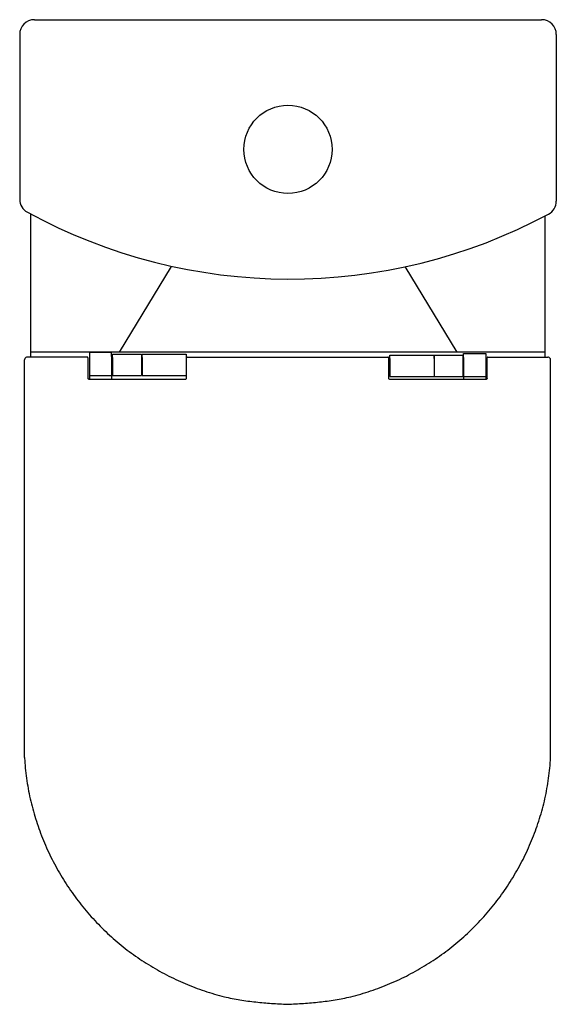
# Model space of a CAD drawing. Header units: millimetres. Extents: x 3604.933 to 3605.298, y 1779.512 to 1780.181.
import ezdxf

# ---------------------------------------------------------------- set-up
doc = ezdxf.new("R2010")
doc.units = ezdxf.units.MM
doc.layers.add('BLOCKS', color=3, linetype='Continuous')
doc.layers.add('SANINDUSA', color=3, linetype='Continuous')

msp = doc.modelspace()

# ---------------------------------------------------------------- linework, layer by layer
at = {"layer": 'BLOCKS'}
for p, q in [((3604.9429, 1780.1811), (3605.2879, 1780.1811)), ((3604.9329, 1780.1711), (3604.9329, 1780.05898)), ((3605.2979, 1780.1711), (3605.2979, 1780.05778)), ((3604.9404, 1779.95177), (3604.9404, 1780.04896)), ((3605.2904, 1779.95177), (3605.2904, 1780.04779)), ((3605.03602, 1780.01337), (3605.00063, 1779.95514)), ((3605.19479, 1780.01337), (3605.23018, 1779.95514)), ((3605.2904, 1779.95514), (3604.9404, 1779.95514))]:
    msp.add_line(p, q, dxfattribs=at)
msp.add_circle((3605.1154, 1780.09296), 0.03, dxfattribs=at)
for centre, radius, start, end in [((3604.9429, 1780.1711), 0.01, 90, 180), ((3605.2879, 1780.1711), 0.01, 0, 90), ((3604.9429, 1780.05898), 0.01, 180, 241.45474), ((3605.2879, 1780.05778), 0.01, 298.14911, 0), ((3605.11651, 1780.37812), 0.3733, 241.45474, 298.14911)]:
    msp.add_arc(centre, radius, start, end, dxfattribs=at)
at = {"layer": 'SANINDUSA'}
for p, q in [((3604.97885, 1779.95177), (3604.93819, 1779.95177)), ((3604.99535, 1779.95477), (3604.98035, 1779.95477)), ((3604.98035, 1779.95477), (3604.98035, 1779.95219)), ((3604.98035, 1779.95219), (3604.98035, 1779.9444)), ((3604.99535, 1779.95219), (3604.99535, 1779.95477)), ((3604.9956, 1779.95253), (3604.99535, 1779.95253)), ((3604.99535, 1779.95219), (3604.99535, 1779.9444)), ((3604.9956, 1779.95253), (3604.9956, 1779.94853)), ((3604.99615, 1779.95377), (3605.01565, 1779.95377)), ((3604.99615, 1779.95141), (3604.99615, 1779.95377)), ((3604.99615, 1779.95141), (3604.99615, 1779.94473)), ((3605.01565, 1779.95377), (3605.01565, 1779.95141)), ((3605.01565, 1779.95141), (3605.01565, 1779.94473)), ((3605.01615, 1779.95377), (3605.04615, 1779.95377)), ((3605.01615, 1779.95141), (3605.01615, 1779.95377)), ((3605.01615, 1779.95141), (3605.01615, 1779.94473)), ((3605.04615, 1779.95377), (3605.04615, 1779.95141)), ((3605.04615, 1779.95141), (3605.04615, 1779.94473)), ((3605.04685, 1779.95177), (3605.18335, 1779.95177)), ((3605.18475, 1779.95309), (3605.21475, 1779.95309)), ((3605.18475, 1779.95072), (3605.18475, 1779.95309)), ((3605.21475, 1779.95309), (3605.21475, 1779.95072)), ((3605.21485, 1779.95309), (3605.23435, 1779.95309)), ((3605.21485, 1779.95072), (3605.21485, 1779.95309)), ((3605.23435, 1779.95309), (3605.23435, 1779.95072)), ((3605.23485, 1779.95409), (3605.24985, 1779.95409)), ((3605.23485, 1779.9515), (3605.23485, 1779.95409)), ((3605.23485, 1779.9515), (3605.23485, 1779.94371)), ((3605.24985, 1779.95409), (3605.24985, 1779.9515)), ((3605.24985, 1779.9515), (3605.24985, 1779.94371)), ((3605.25135, 1779.95177), (3605.29202, 1779.95177)), ((3604.93618, 1779.67967), (3604.93618, 1779.94984)), ((3604.97935, 1779.94977), (3604.97935, 1779.93727)), ((3604.9956, 1779.94853), (3604.99535, 1779.94853)), ((3604.99615, 1779.94677), (3604.99535, 1779.94677)), ((3604.9961, 1779.94803), (3604.9961, 1779.94753)), ((3604.9961, 1779.94803), (3604.99615, 1779.94803)), ((3604.99615, 1779.94753), (3604.9961, 1779.94753)), ((3604.99615, 1779.94473), (3604.99615, 1779.93922)), ((3605.01565, 1779.94803), (3605.01615, 1779.94803)), ((3605.01615, 1779.94753), (3605.01565, 1779.94753)), ((3605.01615, 1779.94677), (3605.01565, 1779.94677)), ((3605.01565, 1779.94473), (3605.01565, 1779.93922)), ((3605.01615, 1779.94473), (3605.01615, 1779.93922)), ((3605.04615, 1779.94473), (3605.04615, 1779.93922)), ((3605.04635, 1779.94977), (3605.04635, 1779.95127)), ((3605.04635, 1779.93727), (3605.04635, 1779.94977)), ((3605.18385, 1779.95127), (3605.18385, 1779.94977)), ((3605.18385, 1779.94977), (3605.18385, 1779.93727)), ((3605.18475, 1779.95072), (3605.18475, 1779.94405)), ((3605.21475, 1779.95072), (3605.21475, 1779.94405)), ((3605.21475, 1779.94803), (3605.21485, 1779.94803)), ((3605.21485, 1779.94753), (3605.21475, 1779.94753)), ((3605.21485, 1779.94609), (3605.21475, 1779.94609)), ((3605.21485, 1779.95072), (3605.21485, 1779.94405)), ((3605.23435, 1779.95072), (3605.23435, 1779.94405)), ((3605.23435, 1779.94803), (3605.2346, 1779.94803)), ((3605.2346, 1779.94753), (3605.23435, 1779.94753)), ((3605.23485, 1779.94609), (3605.23435, 1779.94609)), ((3605.2346, 1779.94803), (3605.2346, 1779.94753)), ((3605.25085, 1779.93727), (3605.25085, 1779.94977)), ((3605.29402, 1779.67967), (3605.29402, 1779.94984)), ((3604.98035, 1779.9444), (3604.98035, 1779.93927)), ((3604.98035, 1779.93927), (3604.99535, 1779.93927)), ((3604.98035, 1779.93927), (3604.98035, 1779.93677)), ((3604.99535, 1779.9444), (3604.99535, 1779.93927)), ((3604.99535, 1779.94077), (3604.99615, 1779.94077)), ((3604.99535, 1779.93927), (3604.99535, 1779.93677)), ((3604.99615, 1779.93922), (3605.01565, 1779.93922)), ((3605.01565, 1779.94077), (3605.01615, 1779.94077)), ((3605.01615, 1779.93922), (3605.04615, 1779.93922)), ((3605.18475, 1779.94405), (3605.18475, 1779.93854)), ((3605.18475, 1779.93854), (3605.21475, 1779.93854)), ((3605.21475, 1779.94405), (3605.21475, 1779.93854)), ((3605.21475, 1779.94009), (3605.21485, 1779.94009)), ((3605.21485, 1779.94405), (3605.21485, 1779.93854)), ((3605.21485, 1779.93854), (3605.23435, 1779.93854)), ((3605.23435, 1779.94405), (3605.23435, 1779.93854)), ((3605.23435, 1779.94009), (3605.23485, 1779.94009)), ((3605.23485, 1779.94371), (3605.23485, 1779.93859)), ((3605.23485, 1779.93859), (3605.24985, 1779.93859)), ((3605.23485, 1779.93859), (3605.23485, 1779.93677)), ((3605.24985, 1779.94371), (3605.24985, 1779.93859)), ((3605.24985, 1779.93859), (3605.24985, 1779.93677)), ((3605.00444, 1779.93677), (3605.04585, 1779.93677)), ((3605.18435, 1779.93677), (3605.22577, 1779.93677))]:
    msp.add_line(p, q, dxfattribs=at)
at = {"layer": 'SANINDUSA', "flags": 128}
for points in [[(3605.04615, 1779.94753), (3605.0463, 1779.94755), (3605.04635, 1779.94756)], [(3605.2346, 1779.94753), (3605.2348, 1779.94755), (3605.23485, 1779.94756)]]:
    msp.add_lwpolyline(points, dxfattribs=at)
at = {"layer": 'SANINDUSA'}
for centre, radius, start, end in [((3604.97885, 1779.95127), 0.0005, 0, 90), ((3604.9951, 1779.95253), 0.0005, 0, 60), ((3605.04685, 1779.95127), 0.0005, 90, 180), ((3605.18335, 1779.95127), 0.0005, 0, 90), ((3605.25135, 1779.95127), 0.0005, 90, 180), ((3604.9961, 1779.94853), 0.001, 221.40962, 270), ((3604.9961, 1779.94853), 0.0005, 180, 270), ((3605.0461, 1779.94853), 0.0005, 275.73917, 300), ((3605.2346, 1779.94853), 0.0005, 270, 300), ((3605.04585, 1779.93727), 0.0005, 270, 0), ((3605.18435, 1779.93727), 0.0005, 180, 270)]:
    msp.add_arc(centre, radius, start, end, dxfattribs=at)
for points, knots in [([(3604.93819, 1779.95177), (3604.93806, 1779.95177), (3604.9377, 1779.95175), (3604.93715, 1779.95153), (3604.93663, 1779.95109), (3604.93627, 1779.95051), (3604.93621, 1779.95006), (3604.93618, 1779.94984)], [0, 0, 0, 0, 0.12672, 0.345682, 0.563943, 0.781925, 1, 1, 1, 1]), ([(3605.29402, 1779.94984), (3605.29401, 1779.94996), (3605.29398, 1779.95031), (3605.29375, 1779.95085), (3605.2933, 1779.95136), (3605.29269, 1779.95171), (3605.29224, 1779.95175), (3605.29202, 1779.95177)], [0, 0, 0, 0, 0.1217916, 0.3407157, 0.5603298, 0.7802111, 1, 1, 1, 1]), ([(3604.97935, 1779.95127), (3604.97935, 1779.95126), (3604.97935, 1779.95122), (3604.97935, 1779.95096), (3604.97935, 1779.95057), (3604.97935, 1779.95015), (3604.97935, 1779.94987), (3604.97935, 1779.94977)], [0, 0, 0, 0, 0.218548, 0.437151, 0.654098, 0.86758, 1, 1, 1, 1]), ([(3605.25085, 1779.94977), (3605.25085, 1779.94993), (3605.25085, 1779.95027), (3605.25085, 1779.95071), (3605.25085, 1779.95105), (3605.25085, 1779.95125), (3605.25085, 1779.95127), (3605.25085, 1779.95127)], [0, 0, 0, 0, 0.209563, 0.419073, 0.630143, 0.844572, 1, 1, 1, 1]), ([(3604.97985, 1779.93677), (3604.9798, 1779.93678), (3604.97968, 1779.93679), (3604.97953, 1779.93688), (3604.97942, 1779.93701), (3604.97936, 1779.93715), (3604.97935, 1779.93724), (3604.97935, 1779.93727)], [0, 0, 0, 0, 0.222831, 0.444244, 0.661508, 0.87273, 1, 1, 1, 1]), ([(3604.97985, 1779.93677), (3604.98157, 1779.93677), (3604.98648, 1779.93677), (3604.9947, 1779.93677), (3605.00119, 1779.93677), (3605.00444, 1779.93677)], [0, 0, 0, 0, 0.210857, 0.604334, 1, 1, 1, 1]), ([(3605.22577, 1779.93677), (3605.22901, 1779.93677), (3605.23549, 1779.93677), (3605.24291, 1779.93677), (3605.24785, 1779.93677), (3605.24956, 1779.93677), (3605.25035, 1779.93677)], [0, 0, 0, 0, 0.394082, 0.789129, 0.902945, 1, 1, 1, 1]), ([(3605.25085, 1779.93727), (3605.25085, 1779.93722), (3605.25084, 1779.93711), (3605.25075, 1779.93696), (3605.25063, 1779.93685), (3605.25049, 1779.93678), (3605.25039, 1779.93678), (3605.25035, 1779.93677)], [0, 0, 0, 0, 0.206216, 0.414497, 0.627407, 0.846033, 1, 1, 1, 1]), ([(3604.93618, 1779.67967), (3604.93622, 1779.67901), (3604.93657, 1779.67367), (3604.93759, 1779.66366), (3604.94025, 1779.64983), (3604.94408, 1779.63628), (3604.94894, 1779.62307), (3604.95478, 1779.61027), (3604.9616, 1779.59797), (3604.96936, 1779.58626), (3604.97801, 1779.57519), (3604.98751, 1779.56483), (3604.9978, 1779.55523), (3605.00878, 1779.54648), (3605.02043, 1779.53862), (3605.03266, 1779.5317), (3605.04541, 1779.52572), (3605.05857, 1779.52072), (3605.07104, 1779.51706), (3605.08272, 1779.51471), (3605.09347, 1779.51331), (3605.10427, 1779.51241), (3605.11149, 1779.51202), (3605.1151, 1779.51182)], [0.5000576, 0.5000576, 0.5000576, 0.5000576, 0.5037333, 0.5297738, 0.5558093, 0.581832, 0.607857, 0.6338768, 0.6598956, 0.6858389, 0.7117809, 0.7378034, 0.7638261, 0.7897685, 0.8157125, 0.8417297, 0.8677481, 0.8937758, 0.9197988, 0.9398124, 0.9598594, 0.9799403, 1, 1, 1, 1]), ([(3605.1151, 1779.51182), (3605.11871, 1779.51202), (3605.12593, 1779.51241), (3605.13674, 1779.51331), (3605.14749, 1779.51471), (3605.15917, 1779.51706), (3605.17164, 1779.52072), (3605.1848, 1779.52572), (3605.19754, 1779.5317), (3605.20978, 1779.53862), (3605.22142, 1779.54648), (3605.23241, 1779.55523), (3605.24269, 1779.56483), (3605.25219, 1779.57519), (3605.26084, 1779.58626), (3605.26861, 1779.59797), (3605.27542, 1779.61027), (3605.28127, 1779.62307), (3605.28613, 1779.63628), (3605.28996, 1779.64983), (3605.29262, 1779.66366), (3605.29364, 1779.67367), (3605.29398, 1779.67901), (3605.29402, 1779.67967)], [0, 0, 0, 0, 0.0200597, 0.0401406, 0.0601876, 0.0802013, 0.1062242, 0.1322519, 0.1582703, 0.1842875, 0.2102315, 0.2361739, 0.2621966, 0.2882191, 0.3141611, 0.3401045, 0.3661232, 0.392143, 0.418168, 0.4441907, 0.4702262, 0.4962667, 0.4999424, 0.4999424, 0.4999424, 0.4999424])]:
    msp.add_open_spline(points, degree=3, knots=knots, dxfattribs=at)

doc.saveas('drawing.dxf')
